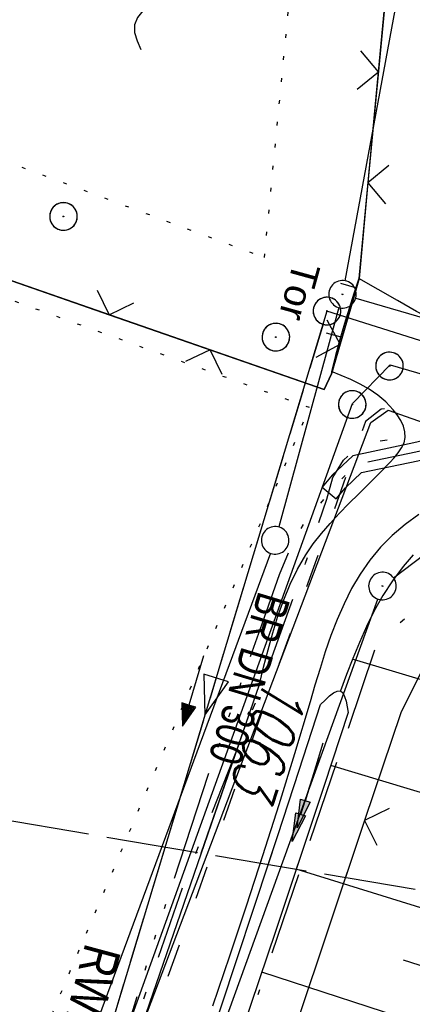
# Model space of a CAD drawing. Extents: x 510526 to 513920, y 467229 to 478797.
# Tile 254 of 256: x 511822 to 511844, y 473922 to 473976. Entities that reach past the tile are written whole.
import ezdxf
from ezdxf.enums import TextEntityAlignment as Align

# ---------------------------------------------------------------- set-up
doc = ezdxf.new("R2010")
doc.units = 0
doc.header["$LTSCALE"] = 10
doc.header["$MEASUREMENT"] = 0
for name, pattern in [('ACAD_ISO03W100', [30, 12, -18]), ('ACAD_ISO14W100', [25.5, 12, -3, 0.5, -3, 0.5, -3, 0.5, -3]), ('ACAD_ISO16W100', [73, 15, -6.5, 15, -6.5, 15, -7, 1, -7]), ('AUSGEZOGEN', [0]), ('LT00', [0]), ('LT08', [0.42, 0.2, -0.1, 0.02, -0.1]), ('LT14', [0.6, 0.5, -0.1]), ('PUNKTX2_STR', [0.6, 0.1, -0.5]), ('STRICHLINIE2', [0.375, 0.25, -0.125])]:
    doc.linetypes.add(name, pattern=pattern)
doc.layers.get('0').update_dxf_attribs({"linetype": 'LT00'})
for name, color, linetype in [('--WASSER_GRENZE', 180, 'PUNKTX2_STR'), ('--WASSER_NUTZUNG', 180, 'Continuous'), ('-Halt-Pfeil', 4, 'LT00'), ('-Haltung', 182, 'STRICHLINIE2'), ('-Haltungsbeschriftung', 182, 'LT00'), ('ABWASSERLTG', 24, 'LT00'), ('ABWASSERLTG_FLIEßPF', 26, 'Continuous'), ('ABWASSERLTG_TEXT', 26, 'Continuous'), ('BAB-KABEL', 220, 'ACAD_ISO16W100'), ('DFK_AB_L', 21, 'LT00'), ('DFK_AB_P', 7, 'LT00'), ('DFK_FLUR_NR', 250, 'LT00'), ('DFK_GZPKT', 250, 'LT00'), ('DFK_KATASTER', 250, 'LT00'), ('PFEIL', 140, 'AUSGEZOGEN'), ('STROM_UNTER', 80, 'LT08'), ('TELEKOM', 210, 'ACAD_ISO14W100'), ('TOR_TEXT', 11, 'Continuous'), ('V91_AFBR_BAB', 250, 'LT00'), ('V91_BOESCH', 250, 'LT00'), ('V91_BOSCHUNG', 250, 'LT00'), ('V91_GRABEN', 250, 'LT00'), ('V91_KA_PRUF', 182, 'LT00'), ('V91_ZAUN', 40, 'LT00'), ('V92_AFBR_BAB', 250, 'LT00'), ('V92_BOESCH', 250, 'LT00'), ('V92_BOSCHUNG', 250, 'LT00'), ('V92_GRABEN', 250, 'LT00'), ('V92_KA_PRUF', 182, 'LT00'), ('V92_ZAUN', 40, 'LT00'), ('WASSERLTG', 130, 'ACAD_ISO03W100')]:
    doc.layers.add(name, color=color, linetype=linetype)
doc.layers.add('-BLATT_91-RAND', color=7, linetype='LT14', plot=False)
doc.styles.add('Beschrift', font='ARIAL.TTF')
doc.styles.add('Haltungsbeschriftung', font='ARIAL.TTF', dxfattribs={"width": 0.75})
doc.styles.get("Standard").update_dxf_attribs({"font": 'romans.shx'})
doc.styles.add('Versorgungsltg', font='ARIAL.TTF', dxfattribs={"width": 0.8, "height": 2})

# ---------------------------------------------------------------- blocks, each defined once
blk = doc.blocks.new('SYMB7010')
at = {"color": 0, "linetype": 'ByBlock'}
for points in [[(-0.031408, 0.499213), (-0.093728, 0.49134), (-0.15457, 0.475719), (-0.212975, 0.452595), (-0.268021, 0.422333), (-0.31884, 0.385411), (-0.36463, 0.342411), (-0.40467, 0.29401), (-0.438329, 0.240973), (-0.465074, 0.184136), (-0.484486, 0.124395), (-0.496256, 0.062692), (-0.5002, 0)], [(0.5002, 0), (0.496256, 0.062692), (0.484485, 0.124395), (0.465074, 0.184136), (0.438329, 0.240973), (0.40467, 0.29401), (0.36463, 0.342411), (0.31884, 0.385411), (0.268021, 0.422333), (0.212975, 0.452595), (0.15457, 0.475719), (0.093728, 0.49134), (0.031408, 0.499213), (-0.031408, 0.499213)], [(-0.5002, 0), (-0.496256, -0.062692), (-0.484486, -0.124395), (-0.465075, -0.184136), (-0.438329, -0.240973), (-0.404671, -0.29401), (-0.36463, -0.342411), (-0.31884, -0.385411), (-0.268021, -0.422333), (-0.212975, -0.452595), (-0.154571, -0.475719), (-0.093728, -0.49134), (-0.031408, -0.499213), (0.031408, -0.499213)], [(0.031408, -0.499213), (0.093728, -0.491341), (0.15457, -0.475719), (0.212975, -0.452595), (0.268021, -0.422333), (0.31884, -0.385411), (0.36463, -0.342411), (0.404671, -0.294011), (0.438329, -0.240974), (0.465075, -0.184136), (0.484486, -0.124395), (0.496256, -0.062692), (0.500201, 0)]]:
    blk.add_lwpolyline(points, dxfattribs=at)
blk = doc.blocks.new('SYMB0003')
at = {"color": 0, "linetype": 'ByBlock'}
for p, q in [((-0.015712, 0), (0.010166, 0.012015)), ((0, -0.021257), (-0.015712, 0)), ((0.010166, 0.012015), (0, -0.021257))]:
    blk.add_line(p, q, dxfattribs=at)
for points in [[(-0.031395, 0.499013), (-0.093691, 0.491144), (-0.154509, 0.475528), (-0.21289, 0.452414), (-0.267913, 0.422164), (-0.318712, 0.385257), (-0.364484, 0.342274), (-0.404509, 0.293893), (-0.438154, 0.240877), (-0.464888, 0.184062), (-0.484292, 0.124345), (-0.496058, 0.062667), (-0.5, 0)], [(0.5, 0), (0.496057, 0.062667), (0.484292, 0.124345), (0.464888, 0.184062), (0.438153, 0.240877), (0.404509, 0.293893), (0.364484, 0.342274), (0.318712, 0.385257), (0.267913, 0.422164), (0.21289, 0.452414), (0.154509, 0.475528), (0.093691, 0.491144), (0.031395, 0.499013), (-0.031395, 0.499013)], [(-0.5, 0), (-0.496058, -0.062667), (-0.484292, -0.124345), (-0.464888, -0.184062), (-0.438154, -0.240877), (-0.404509, -0.293893), (-0.364485, -0.342274), (-0.318712, -0.385257), (-0.267914, -0.422164), (-0.21289, -0.452414), (-0.154509, -0.475529), (-0.093691, -0.491144), (-0.031395, -0.499014), (0.031395, -0.499014)], [(0.031395, -0.499014), (0.093691, -0.491144), (0.154509, -0.475529), (0.21289, -0.452414), (0.267914, -0.422164), (0.318712, -0.385257), (0.364485, -0.342274), (0.404509, -0.293893), (0.438154, -0.240877), (0.464889, -0.184062), (0.484292, -0.124345), (0.496058, -0.062667), (0.5, 0)]]:
    blk.add_lwpolyline(points, dxfattribs=at)
blk = doc.blocks.new('SYMB0024')
at = {"color": 0, "linetype": 'ByBlock'}
for p, q in [((-0.5, 0.5), (0, 0)), ((0, 0), (0.5, 0.5))]:
    blk.add_line(p, q, dxfattribs=at)
blk = doc.blocks.new('Pfreil3')
at = {"layer": 'PFEIL'}
blk.add_hatch(color=256, dxfattribs=at).paths.add_polyline_path([(-1.549, 0.273), (-1.549, -0.273), (0, 0)])
for p, q in [((-1.549, 0), (-4.831, 0)), ((-1.549, -0.273), (-1.549, 0.273)), ((-1.549, 0.273), (0, 0)), ((0, 0), (-1.549, -0.273))]:
    blk.add_line(p, q, dxfattribs=at)
blk = doc.blocks.new('SYMB7251')
at = {"color": 0, "linetype": 'ByBlock'}
for points in [[(-0.25, 0), (-0.208333, 0.028889), (-0.166667, 0.051111), (-0.125, 0.06), (-0.083333, 0.051111), (-0.041667, 0.028889), (0, 0)], [(0, 0), (0.041667, -0.028889), (0.083333, -0.051111), (0.125, -0.06), (0.166667, -0.051111), (0.208333, -0.028889), (0.25, 0)]]:
    blk.add_lwpolyline(points, dxfattribs=at)
blk = doc.blocks.new('ABWASSER-FLIEßPF')
at = {"layer": 'ABWASSERLTG_FLIEßPF'}
for p, q in [((0, 0), (-0.2109, 0.0703)), ((-0.2109, 0.0703), (-0.2109, -0.0703)), ((-0.2109, -0.0703), (0, 0))]:
    blk.add_line(p, q, dxfattribs=at)
blk = doc.blocks.new('SYMB0070')
at = {"color": 0, "linetype": 'ByBlock'}
for p, q in [((-0.5, 0), (0.2, 0)), ((0.5, 0), (0.2, 0.1)), ((0.2, 0.1), (0.2, 0)), ((0.468, 0), (0.21, 0.086)), ((0.21, 0.086), (0.21, -0.086)), ((0.21, -0.086), (0.468, 0)), ((0.22, -0.072), (0.437, 0)), ((0.23, -0.058), (0.405, 0)), ((0.24, -0.045), (0.374, 0)), ((0.342, 0), (0.25, 0.031)), ((0.25, 0.031), (0.25, -0.031)), ((0.25, -0.031), (0.342, 0)), ((0.26, -0.017), (0.31, 0)), ((0.27, -0.003), (0.279, 0))]:
    blk.add_line(p, q, dxfattribs=at)
for points in [[(0.2, 0), (0.2, -0.1), (0.5, 0)], [(0.437, 0), (0.22, 0.072), (0.22, -0.072)], [(0.405, 0), (0.23, 0.058), (0.23, -0.058)], [(0.374, 0), (0.24, 0.045), (0.24, -0.045)], [(0.31, 0), (0.26, 0.017), (0.26, -0.017)], [(0.279, 0), (0.27, 0.003), (0.27, -0.003)]]:
    blk.add_lwpolyline(points, dxfattribs=at)

msp = doc.modelspace()

# ---------------------------------------------------------------- linework, layer by layer
at = {"layer": '--WASSER_GRENZE', "ltscale": 0.2}
for points in [[(511829.327, 473992.406), (511814.456, 473970.71), (511835.52, 473962.877), (511838.02, 473988.786), (511829.327, 473992.406)], [(511817.885, 473907.343), (511837.969, 473954.707), (511804.678, 473966.715), (511770.211, 473924.938), (511817.885, 473907.343)]]:
    msp.add_lwpolyline(points, dxfattribs=at)
at = {"layer": '-BLATT_91-RAND'}
msp.add_lwpolyline([(511838.11, 474679.993), (511714.548, 473950.382), (511997.519, 473902.46), (512121.081, 474632.071), (511838.11, 474679.993)], dxfattribs=at)
at = {"layer": '-Haltung'}
msp.add_line((511838.7, 473959.242), (511826.487, 473918.758), dxfattribs=at)
at = {"layer": 'ABWASSERLTG', "flags": 128}
for points in [[(511788.77, 473850.36), (511795.117, 473848.797), (511800.699, 473847.724), (511812.893, 473880.157), (511825.087, 473912.59), (511832.698, 473933.764), (511840.309, 473954.937), (511842.356, 473957.031), (511892.712, 473942.271), (511910.86, 473941.155), (511937.091, 473995.797), (511960.275, 474051.485), (511984.841, 474104.377), (512027.209, 474194.737), (512045.263, 474244.703), (512065.261, 474304.344), (512073.852, 474336.539), (512080.16, 474380.111), (512081.467, 474397.612), (512086.744, 474427.187), (512088.426, 474436.611), (512095.906, 474473.887), (512111.421, 474514.327), (512126.019, 474552.378), (512126.048, 474554.937), (512125.33, 474565.622), (512115.998, 474568.591), (512100.93, 474571.649), (512065.78, 474578.834), (512044.83, 474582.395), (512033.955, 474584.244), (512026.529, 474577.222)], [(511784.113, 473843.433), (511785.062, 473845.969), (511801.353, 473848.449), (511832.403, 473930.4), (511841.305, 473953.895), (511842.236, 473954.567), (511865.444, 473946.391), (511891.676, 473939.113), (511920.324, 473937.067), (511927.436, 473964.065), (512114.892, 473939.807)], [(511855.451, 473954.735), (511838.916, 473959.96), (511826.27, 473918.04), (511817.817, 473904.972), (511765.165, 473925.061), (511747.965, 473923.447)]]:
    msp.add_lwpolyline(points, dxfattribs=at)
at = {"layer": 'BAB-KABEL', "ltscale": 0.03, "flags": 128}
msp.add_lwpolyline([(513339.839, 477816.319), (513312.266, 477774.649), (513284.672, 477732.996), (513252.5, 477694.412), (513223.881, 477653.496), (513195.795, 477612.121), (513167.629, 477570.875), (513139.88, 477529.298), (513111.793, 477487.916), (513083.807, 477446.454), (513055.844, 477404.978), (513022.492, 477355.034), (513000.515, 477321.52), (512973.122, 477279.62), (512945.422, 477237.871), (512917.575, 477196.217), (512879.155, 477137.499), (512858.339, 477103.216), (512837.389, 477068.954), (512811.451, 477026.06), (512784.195, 476983.896), (512756.652, 476941.559), (512731.123, 476898.632), (512706.393, 476854.964), (512681.949, 476811.101), (512658.869, 476770.394), (512633.742, 476723.052), (512609.823, 476678.973), (512586.03, 476634.72), (512574.463, 476609.04), (512565.77, 476584.237), (512545.206, 476542.916), (512523.454, 476497.739), (512501.769, 476452.474), (512480.246, 476407.171), (512458.846, 476361.789), (512438.563, 476315.939), (512418.177, 476270.118), (512378.72, 476177.833), (512359.892, 476131.364), (512341.348, 476084.783), (512322.575, 476038.314), (512304.817, 475991.341), (512287.677, 475944.24), (512270.282, 475897.168), (512254.121, 475849.696), (512237.768, 475802.276), (512221.53, 475754.824), (512205.859, 475707.192), (512190.782, 475659.377), (512175.78, 475611.52), (512161.516, 475563.423), (512145.692, 475515.804), (512137.725, 475496.074), (512130.625, 475467.918), (512119.035, 475418.91), (512105.583, 475370.555), (512100.73, 475351.099), (512084.182, 475320.513), (512082.618, 475318.668), (512071.987, 475296.243), (512062.064, 475264.372), (512059.316, 475232.902), (512061.872, 475193.176), (512054.818, 475143.1), (512045.689, 475099.989), (512036.29, 475050.898), (512027.273, 475001.725), (512018.223, 474952.549), (512008.899, 474903.418), (512000.14, 474854.229), (511992.355, 474804.855), (511985.273, 474755.369), (511977.385, 474700.851), (511969.41, 474646.425), (511966.53, 474615.204), (511972.795, 474604.79), (511970.049, 474596.165), (511959.565, 474586.374), (511941.907, 474517.478), (511936.852, 474477.772), (511926.657, 474399.733), (511919.973, 474355.376), (511910.09, 474296.615), (511899.454, 474238.126), (511883.784, 474152.683), (511870.289, 474094.001), (511857.131, 474053.876), (511852.776, 474012.454), (511853.171, 473966.862), (511852.492, 473957.146), (511851.311, 473949.656), (511841.692, 473942.065), (511825.821, 473895.229), (511826.651, 473894.117), (511810.899, 473851.945), (511793.573, 473805.027), (511775.285, 473758.358), (511755.124, 473712.475), (511734.052, 473667.008), (511712.225, 473621.972), (511689.498, 473577.273), (511665.157, 473533.497), (511639.854, 473490.241), (511612.908, 473448.14), (511601.588, 473431.806), (511558.048, 473366.072), (511514.894, 473306.01), (511484.056, 473267.454), (511450.631, 473224.7), (511393.065, 473164.53), (511363.017, 473132.866), (511308.517, 473076.446), (511275.572, 473040.359), (511243.006, 473009.331), (511235.22, 472986.054), (511231.03, 472981.056), (511075.99, 472813.106), (511070.243, 472807.304), (511057.801, 472797.513), (511038.028, 472769.96), (511010.695, 472730.526), (510983.876, 472687.185), (510959.577, 472643.761), (510934.3, 472604.326), (510904.804, 472574.327), (510913.914, 472558.288), (510911.702, 472550.665), (510911.228, 472549.239), (510895.971, 472514.712), (510882.655, 472477.924), (510872.403, 472460.753), (510857.497, 472432.352), (510836.101, 472381.12), (510836.281, 472368.894), (510832.944, 472355.972), (510830.181, 472332.026), (510848.219, 472325.537), (510838.512, 472271.416), (510831.965, 472215.431), (510830.702, 472169.392), (510828.833, 472118.665), (510829.075, 472067.625), (510833.949, 472011.739), (510842.444, 471951.437), (510849.978, 471906.34), (510856.18, 471866.272), (510867.229, 471812.821), (510879.853, 471762.875), (510891.506, 471713.806), (510903.789, 471665.07), (510916.063, 471616.285), (510929.638, 471568.076), (510950.958, 471501.368), (510971.606, 471429.824), (510974.35, 471422.765), (510989.551, 471366.875), (511004.499, 471314.199), (511016.364, 471270.838), (511026.276, 471232.419), (511039.24, 471184.146), (511056.597, 471116.881), (511065.905, 471078.265), (511077.604, 471030.011), (511089.225, 470981.622), (511098.911, 470932.895), (511107.165, 470884.025), (511116.152, 470835.042), (511125.079, 470786.059), (511133.148, 470736.973), (511137.299, 470706.315), (511129.89, 470689.715), (511129.543, 470684.612), (511132.443, 470671.581), (511143.113, 470670.948), (511145.784, 470638.261), (511151.08, 470588.888), (511155.977, 470539.416), (511159.512, 470489.779), (511162.627, 470440.141), (511165.944, 470390.621), (511167.842, 470340.945), (511167.805, 470291.237), (511167.773, 470272.425), (511169.192, 470243.962), (511168.974, 470223.344), (511163.734, 470203.872), (511151.457, 470170.118), (511152.401, 470145.764), (511161.627, 470107.325), (511162.261, 470078.654), (511157.084, 470021.39), (511153.973, 469975.779), (511150.229, 469924.108), (511146.614, 469878.373), (511141.044, 469826.728), (511133.852, 469745.039), (511131.815, 469700.017), (511128.932, 469655.166), (511125.194, 469595.287), (511130.663, 469554.69), (511130.405, 469544.669), (511121.691, 469477.401)], dxfattribs=at)
at = {"layer": 'DFK_AB_L'}
for p, q in [((511839.896, 473961.608), (511854.314, 474039.802)), ((511840.48, 473960.66), (511856.48, 473955.98)), ((511842.528, 473945.453), (511846.452, 473948.427)), ((511829.505, 473910.575), (511841.676, 473944.295))]:
    msp.add_line(p, q, dxfattribs=at)
at = {"layer": 'DFK_KATASTER'}
for p, q in [((511839.562, 473960.147), (511836.298, 473948.213)), ((511835.84, 473946.787), (511823.3, 473912.864))]:
    msp.add_line(p, q, dxfattribs=at)
at = {"layer": 'STROM_UNTER', "ltscale": 2, "flags": 128}
msp.add_lwpolyline([(511775.341, 473838.626), (511775.26, 473838.311), (511777.558, 473837.196), (511785.537, 473834.571), (511787.178, 473834.21), (511792.446, 473834.375), (511794.219, 473834.867), (511794.909, 473835.425), (511797.338, 473840.183), (511798.882, 473844.661), (511799.079, 473845.186), (511799.473, 473845.481), (511800.13, 473845.514), (511800.622, 473845.711), (511800.86, 473846.082), (511801.093, 473846.572), (511803.313, 473852.716), (511806.703, 473861.777), (511811.829, 473876.497), (511818.34, 473892.98), (511823.645, 473907.024), (511826.214, 473914.829), (511829.319, 473923.544), (511831.163, 473928.843), (511835.181, 473939.04), (511837.758, 473946.249), (511838.9, 473949.721), (511839.239, 473950.907), (511839.811, 473951.851), (511840.858, 473952.738), (511845.27, 473953.456), (511847.505, 473954.117), (511855.328, 473952.045), (511891.94, 473942.259), (511898.571, 473940.343), (511900.519, 473939.885), (511904.317, 473939.941), (511906.364, 473940.038), (511909.677, 473940.255), (511912.019, 473940.568), (511914.32, 473942.764), (511921.092, 473950.892), (511926.499, 473957.824), (511927.532, 473961.969), (511936.15, 473990.312), (511946.432, 474018.47), (511957.917, 474044.144), (511969.439, 474069.455), (511980.675, 474093.822), (511992.058, 474118.586), (512006.329, 474148.776), (512004.958, 474149.385)], dxfattribs=at)
at = {"layer": 'TELEKOM', "ltscale": 0.05, "flags": 128}
msp.add_lwpolyline([(511773.364, 473839.346), (511772.51, 473836.797), (511776.226, 473835.461), (511779.643, 473834.422), (511785.735, 473832.566), (511787.891, 473832.047), (511789.874, 473831.956), (511791.562, 473832.14), (511792.774, 473833.387), (511795.489, 473837.161), (511797.176, 473839.288), (511799.879, 473844.543), (511801.391, 473848.451), (511803.895, 473855.018), (511806.301, 473861.302), (511809.38, 473869.327), (511812.726, 473878.43), (511814.603, 473883.12), (511816.221, 473887.811), (511818.317, 473893.474), (511820.3, 473898.893), (511822.02, 473903.844), (511824.368, 473910.201), (511827.507, 473919.09), (511829.749, 473926.437), (511832.467, 473934.705), (511835.388, 473942.939), (511836.332, 473945.636), (511837.062, 473947.356), (511837.846, 473948.712), (511838.47, 473949.389), (511839.566, 473950.691), (511840.557, 473951.63), (511843.739, 473952.307), (511848.957, 473953.505), (511855.425, 473952.672), (511860.974, 473951.112), (511878.553, 473945.953), (511890.363, 473942.509), (511899.596, 473939.8), (511900.555, 473939.575), (511905.405, 473939.837), (511912.187, 473940.149), (511912.971, 473942.599), (511919.698, 473948.644), (511926.109, 473954.607), (511927.274, 473959.28), (511929.313, 473966.45), (511936.529, 473990.185), (511946.803, 474018.319), (511958.282, 474043.979), (511969.803, 474069.289), (511981.039, 474093.655), (511992.421, 474118.418), (512005.287, 474146.183), (512017.472, 474173.883), (512023.963, 474187.767), (512025.961, 474193.022), (512026.704, 474194.875), (512035.929, 474192.374), (512039.42, 474191.68), (512045.352, 474190.522), (512046.275, 474190.353)], dxfattribs=at)
at = {"layer": 'TELEKOM', "linetype": 'ByBlock', "ltscale": 0.05, "flags": 128}
msp.add_lwpolyline([(511878.693, 473946.433), (511861.112, 473951.592), (511855.525, 473953.163), (511848.932, 473954.012), (511843.631, 473952.795), (511840.316, 473952.089), (511839.201, 473951.035), (511838.654, 473950.384), (511839.419, 473949.74), (511839.93, 473950.348), (511840.799, 473951.17), (511843.847, 473951.819), (511848.981, 473952.998), (511855.324, 473952.181), (511860.836, 473950.631), (511878.412, 473945.473)], dxfattribs=at)
at = {"layer": 'TOR_TEXT'}
for p, q in [((511839.652, 473961.469), (511840.516, 473961.216)), ((511838.876, 473958.773), (511839.747, 473958.545))]:
    msp.add_line(p, q, dxfattribs=at)
at = {"layer": 'V91_AFBR_BAB'}
for points in [[(511840.655, 473961.737), (511840.381, 473960.919), (511840.114, 473960.1), (511839.861, 473959.276), (511839.616, 473958.411), (511839.387, 473957.541), (511839.165, 473956.668)], [(511855.88, 473954.88), (511855.289, 473955.079), (511854.08, 473955.489), (511852.876, 473955.908), (511851.678, 473956.341), (511850.487, 473956.79), (511849.307, 473957.261), (511848.138, 473957.758), (511846.984, 473958.285), (511845.907, 473958.814), (511844.843, 473959.367), (511843.787, 473959.942), (511842.739, 473960.531), (511841.696, 473961.132), (511840.655, 473961.737)], [(511832.087, 473930.476), (511835.241, 473939.653), (511835.475, 473940.596), (511835.716, 473941.533), (511835.972, 473942.458), (511836.252, 473943.365), (511836.563, 473944.248), (511836.913, 473945.102), (511837.31, 473945.92), (511837.761, 473946.696), (511838.168, 473947.289), (511838.612, 473947.858), (511839.086, 473948.41), (511839.587, 473948.95), (511840.11, 473949.486), (511840.65, 473950.025), (511841.203, 473950.573), (511841.763, 473951.137), (511842.326, 473951.723), (511842.562, 473951.98), (511842.781, 473952.244), (511842.966, 473952.515), (511843.101, 473952.795), (511843.168, 473953.084), (511843.154, 473953.391), (511843.068, 473953.702), (511842.923, 473954.01), (511842.735, 473954.308), (511842.518, 473954.589), (511842.112, 473955.02), (511841.672, 473955.388), (511841.204, 473955.706), (511840.714, 473955.982), (511840.207, 473956.228), (511839.689, 473956.453), (511839.165, 473956.668)], [(511843.908, 473948.893), (511843.159, 473948.353), (511842.463, 473947.758), (511841.826, 473947.114), (511841.24, 473946.403), (511840.719, 473945.65), (511840.255, 473944.859), (511839.841, 473944.035), (511839.47, 473943.184), (511839.134, 473942.311), (511838.826, 473941.42), (511838.539, 473940.517), (511838.264, 473939.607), (511837.995, 473938.694), (511837.153, 473935.882), (511836.294, 473933.094), (511835.419, 473930.33), (511835.29, 473929.934)]]:
    msp.add_lwpolyline(points, dxfattribs=at)
at = {"layer": 'V91_BOESCH'}
msp.add_lwpolyline([(511843.591, 473946.69), (511843.051, 473946.066), (511842.467, 473945.286), (511841.946, 473944.48), (511841.48, 473943.651), (511841.059, 473942.802), (511840.674, 473941.938), (511840.316, 473941.063), (511839.976, 473940.18), (511839.646, 473939.293)], dxfattribs=at)
at = {"layer": 'V91_BOSCHUNG'}
for p, q in [((511854.232, 473936.853), (511840.363, 473941.004)), ((511852.538, 473931.19), (511839.12, 473935.242)), ((511837.294, 473929.594), (511837.249, 473929.609))]:
    msp.add_line(p, q, dxfattribs=at)
at = {"layer": 'V91_GRABEN'}
for points in [[(511838.567, 473938.558), (511838.814, 473938.801), (511839.053, 473939.02), (511839.276, 473939.191), (511839.477, 473939.29), (511839.646, 473939.293), (511839.774, 473939.19), (511839.873, 473938.999), (511839.952, 473938.741), (511840.015, 473938.439), (511840.072, 473938.115)], [(511835.723, 473929.861), (511836.237, 473931.426), (511837.403, 473934.992), (511838.567, 473938.558)], [(511840.072, 473938.115), (511838.755, 473934.143), (511837.437, 473930.172), (511837.247, 473929.602)]]:
    msp.add_lwpolyline(points, dxfattribs=at)
at = {"layer": 'V91_ZAUN'}
for p, q in [((511842.541, 473981.865), (511841.142, 473966.931)), ((511832.566, 473957.853), (511818.4, 473962.783)), ((511840.959, 473932.239), (511839.924, 473929.149))]:
    msp.add_line(p, q, dxfattribs=at)
for points in [[(511841.142, 473966.931), (511840.656, 473961.737), (511840.327, 473960.52), (511839.157, 473956.54)], [(511839.157, 473956.54), (511838.772, 473955.694), (511832.566, 473957.853)], [(511846.857, 473945.993), (511842.926, 473938.11), (511840.959, 473932.239)]]:
    msp.add_lwpolyline(points, dxfattribs=at)
at = {"layer": 'V92_AFBR_BAB'}
for points in [[(511840.655, 473961.737), (511840.381, 473960.919), (511840.114, 473960.1), (511839.861, 473959.276), (511839.616, 473958.411), (511839.387, 473957.54), (511839.165, 473956.668)], [(511855.88, 473954.88), (511855.289, 473955.079), (511854.08, 473955.489), (511852.876, 473955.908), (511851.678, 473956.341), (511850.487, 473956.79), (511849.307, 473957.261), (511848.138, 473957.758), (511846.984, 473958.286), (511845.907, 473958.814), (511844.843, 473959.367), (511843.787, 473959.942), (511842.739, 473960.532), (511841.696, 473961.132), (511840.655, 473961.737)], [(511823.138, 473904.436), (511835.241, 473939.653), (511835.475, 473940.596), (511835.716, 473941.533), (511835.972, 473942.458), (511836.252, 473943.365), (511836.563, 473944.248), (511836.913, 473945.102), (511837.31, 473945.92), (511837.761, 473946.696), (511838.168, 473947.289), (511838.612, 473947.858), (511839.086, 473948.41), (511839.587, 473948.95), (511840.11, 473949.486), (511840.65, 473950.025), (511841.203, 473950.573), (511841.763, 473951.137), (511842.326, 473951.723), (511842.562, 473951.98), (511842.781, 473952.244), (511842.966, 473952.515), (511843.101, 473952.795), (511843.168, 473953.085), (511843.154, 473953.391), (511843.068, 473953.702), (511842.923, 473954.01), (511842.735, 473954.308), (511842.518, 473954.589), (511842.112, 473955.02), (511841.672, 473955.388), (511841.204, 473955.706), (511840.714, 473955.982), (511840.207, 473956.228), (511839.689, 473956.453), (511839.165, 473956.668)], [(511843.908, 473948.893), (511843.159, 473948.353), (511842.463, 473947.758), (511841.826, 473947.114), (511841.24, 473946.403), (511840.719, 473945.65), (511840.255, 473944.859), (511839.841, 473944.036), (511839.47, 473943.185), (511839.134, 473942.311), (511838.826, 473941.42), (511838.539, 473940.517), (511838.264, 473939.607), (511837.995, 473938.694), (511837.153, 473935.882), (511836.294, 473933.094), (511835.419, 473930.33), (511834.528, 473927.587), (511833.623, 473924.861), (511832.704, 473922.151)]]:
    msp.add_lwpolyline(points, dxfattribs=at)
at = {"layer": 'V92_BOESCH'}
msp.add_lwpolyline([(511843.591, 473946.69), (511843.051, 473946.066), (511842.467, 473945.286), (511841.946, 473944.48), (511841.48, 473943.651), (511841.059, 473942.802), (511840.674, 473941.938), (511840.316, 473941.063), (511839.976, 473940.18), (511839.646, 473939.293)], dxfattribs=at)
at = {"layer": 'V92_BOSCHUNG'}
for p, q in [((511854.232, 473936.853), (511840.363, 473941.004)), ((511852.538, 473931.19), (511839.12, 473935.242)), ((511850.761, 473925.39), (511837.249, 473929.608)), ((511849.85, 473922.49), (511843.082, 473924.645)), ((511848.924, 473919.595), (511835.376, 473923.991))]:
    msp.add_line(p, q, dxfattribs=at)
at = {"layer": 'V92_GRABEN'}
for points in [[(511838.567, 473938.558), (511838.814, 473938.801), (511839.053, 473939.02), (511839.276, 473939.191), (511839.477, 473939.29), (511839.646, 473939.293), (511839.774, 473939.19), (511839.873, 473938.999), (511839.952, 473938.741), (511840.015, 473938.439), (511840.072, 473938.115)], [(511832.708, 473920.741), (511833.892, 473924.301), (511835.067, 473927.862), (511836.237, 473931.426), (511837.403, 473934.992), (511838.567, 473938.558)], [(511840.072, 473938.115), (511838.755, 473934.143), (511837.437, 473930.172), (511836.115, 473926.203), (511834.788, 473922.235), (511833.454, 473918.269), (511832.112, 473914.307), (511830.76, 473910.347), (511829.396, 473906.392), (511828.018, 473902.442), (511826.235, 473897.396), (511824.428, 473892.358), (511822.601, 473887.328), (511820.753, 473882.305), (511818.887, 473877.288), (511817.005, 473872.277), (511815.108, 473867.273), (511813.589, 473863.294), (511812.063, 473859.317), (511810.531, 473855.343), (511808.994, 473851.371), (511807.454, 473847.401), (511805.912, 473843.431), (511804.368, 473839.461)]]:
    msp.add_lwpolyline(points, dxfattribs=at)
at = {"layer": 'V92_ZAUN'}
for p, q in [((511841.708, 473972.97), (511843.106, 473987.905)), ((511812.914, 473964.692), (511827.08, 473959.762)), ((511840.959, 473932.239), (511836.195, 473918.016))]:
    msp.add_line(p, q, dxfattribs=at)
for points in [[(511839.634, 473958.162), (511840.327, 473960.52), (511840.656, 473961.737), (511841.708, 473972.97)], [(511827.08, 473959.762), (511838.772, 473955.694), (511839.157, 473956.54), (511839.634, 473958.162)], [(511846.857, 473945.993), (511842.926, 473938.11), (511840.959, 473932.239)]]:
    msp.add_lwpolyline(points, dxfattribs=at)
at = {"layer": 'WASSERLTG', "ltscale": 0.015, "flags": 128}
msp.add_lwpolyline([(512046.136, 474191.289), (512036.107, 474191.972), (512028.666, 474193.664), (512019.33, 474173.141), (512007.109, 474145.359), (511994.237, 474117.58), (511982.855, 474092.819), (511971.62, 474068.454), (511970.171, 474065.298), (511968.728, 474062.138), (511967.291, 474058.976), (511965.857, 474055.811), (511964.423, 474052.645), (511962.988, 474049.479), (511961.548, 474046.314), (511960.102, 474043.151), (511958.929, 474040.598), (511957.754, 474038.048), (511956.58, 474035.498), (511955.411, 474032.947), (511954.249, 474030.395), (511953.097, 474027.839), (511951.959, 474025.28), (511950.837, 474022.714), (511949.734, 474020.142), (511948.655, 474017.562), (511947.408, 474014.496), (511946.195, 474011.416), (511945.012, 474008.323), (511943.857, 474005.219), (511942.728, 474002.103), (511941.623, 473998.978), (511940.539, 473995.844), (511939.475, 473992.702), (511938.428, 473989.555), (511937.119, 473985.546), (511935.835, 473981.531), (511934.579, 473977.507), (511933.351, 473973.476), (511932.151, 473969.436), (511930.983, 473965.388), (511929.846, 473961.33), (511929.076, 473958.506), (511928.323, 473955.677), (511927.591, 473952.844), (511926.879, 473950.006), (511926.191, 473947.163), (511925.528, 473944.316), (511924.892, 473941.46), (511924.358, 473939.01), (511921.125, 473938.151), (511901.382, 473939.933, -0.067087), (511850.478, 473953.665), (511842.983, 473954.719), (511841.858, 473954.629), (511841.004, 473953.944), (511824.79, 473908.342), (511810.034, 473869.849), (511794.124, 473830.656), (511786.731, 473833.195), (511762.346, 473841.337)], format="xyb", dxfattribs=at)

# ---------------------------------------------------------------- block references
at = {"layer": '--WASSER_NUTZUNG', "xscale": 10.00000000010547, "yscale": 9.99999999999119, "zscale": 10, "rotation": 259.0065000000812}
msp.add_blockref('SYMB7251', (511829.283, 473976.646), dxfattribs=at)
at = {"layer": '-Halt-Pfeil', "xscale": 3.999999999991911, "yscale": 4, "zscale": 4, "rotation": 253.2144065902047}
msp.add_blockref('SYMB0070', (511831.636, 473939.289), dxfattribs=at)
at = {"layer": 'ABWASSERLTG_FLIEßPF', "xscale": 10.00000000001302, "yscale": 10.00000000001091, "zscale": 10, "rotation": 253.2136491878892}
msp.add_blockref('ABWASSER-FLIEßPF', (511832.285, 473937.979), dxfattribs=at)
at = {"layer": 'DFK_AB_P', "xscale": 1.499999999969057, "yscale": 1.5, "zscale": 1.5, "rotation": 251.2881100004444}
for p in [(511839.76, 473960.87), (511841.93, 473945)]:
    msp.add_blockref('SYMB0003', p, dxfattribs=at)
at = {"layer": 'DFK_GZPKT', "xscale": 1.499999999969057, "yscale": 1.5, "zscale": 1.5, "rotation": 251.2881100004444}
msp.add_blockref('SYMB7010', (511836.1, 473947.49), dxfattribs=at)
at = {"layer": 'PFEIL', "linetype": 'Continuous', "lineweight": 0, "rotation": 252.9494321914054}
msp.add_blockref('Pfreil3', (511837.289, 473931.844), dxfattribs=at)
at = {"layer": 'PFEIL', "rotation": 252.2420834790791}
msp.add_blockref('Pfreil3', (511837.017, 473931.107), dxfattribs=at)
at = {"layer": 'V91_KA_PRUF', "xscale": 1.499999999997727, "yscale": 1.499999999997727, "zscale": 1.5, "rotation": 260.3880065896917}
for p in [(511824.601, 473965.105), (511838.916, 473959.96), (511836.14, 473958.541), (511842.314, 473956.969), (511840.29, 473954.878)]:
    msp.add_blockref('SYMB0003', p, dxfattribs=at)
at = {"layer": 'V91_ZAUN', "yscale": 2.099999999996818, "zscale": 2.1}
for p, xscale, rotation in [((511841.142, 473966.931), 2.099999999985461, 264.6512665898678), ((511832.566, 473957.853), 2.099999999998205, 160.8141565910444), ((511840.959, 473932.239), 2.099999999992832, 251.4833765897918)]:
    msp.add_blockref('SYMB0024', p, dxfattribs=dict(at, xscale=xscale, rotation=rotation))
at = {"layer": 'V92_KA_PRUF', "xscale": 1.500000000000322, "yscale": 1.500000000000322, "zscale": 1.5, "rotation": 240.5376025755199}
for p in [(511824.601, 473965.105), (511838.916, 473959.96), (511836.14, 473958.541), (511842.314, 473956.969), (511840.29, 473954.878)]:
    msp.add_blockref('SYMB0003', p, dxfattribs=at)
at = {"layer": 'V92_ZAUN', "yscale": 2.100000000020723, "zscale": 2.1}
for p, xscale, rotation in [((511841.708, 473972.97), 2.100000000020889, 84.64958257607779), ((511827.08, 473959.762), 2.100000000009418, 340.8146125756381), ((511839.634, 473958.162), 2.100000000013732, 73.6145225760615), ((511840.959, 473932.239), 2.100000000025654, 251.483362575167)]:
    msp.add_blockref('SYMB0024', p, dxfattribs=dict(at, xscale=xscale, rotation=rotation))

# ---------------------------------------------------------------- texts
at = {"layer": '-Haltungsbeschriftung', "style": 'Haltungsbeschriftung', "width": 0.75}
msp.add_text('BR DN 300', height=1.8, rotation=253.2144, dxfattribs=at).set_placement((511835.214, 473944.781))
at = {"layer": 'ABWASSERLTG_TEXT', "style": 'Versorgungsltg', "width": 0.8}
msp.add_text('RWK', height=2, rotation=254.8849, dxfattribs=at).set_placement((511825.126, 473923.121), align=Align.CENTER)
at = {"layer": 'DFK_FLUR_NR', "oblique": 13.754, "width": 0.75}
msp.add_text('1063', height=2.5, rotation=251.9994, dxfattribs=at).set_placement((511835.632, 473940.238))
at = {"layer": 'TOR_TEXT', "style": 'Beschrift'}
msp.add_text('Tor', height=1.5, rotation=254.5246, dxfattribs=at).set_placement((511837.121, 473962.735))

doc.saveas('drawing.dxf')
